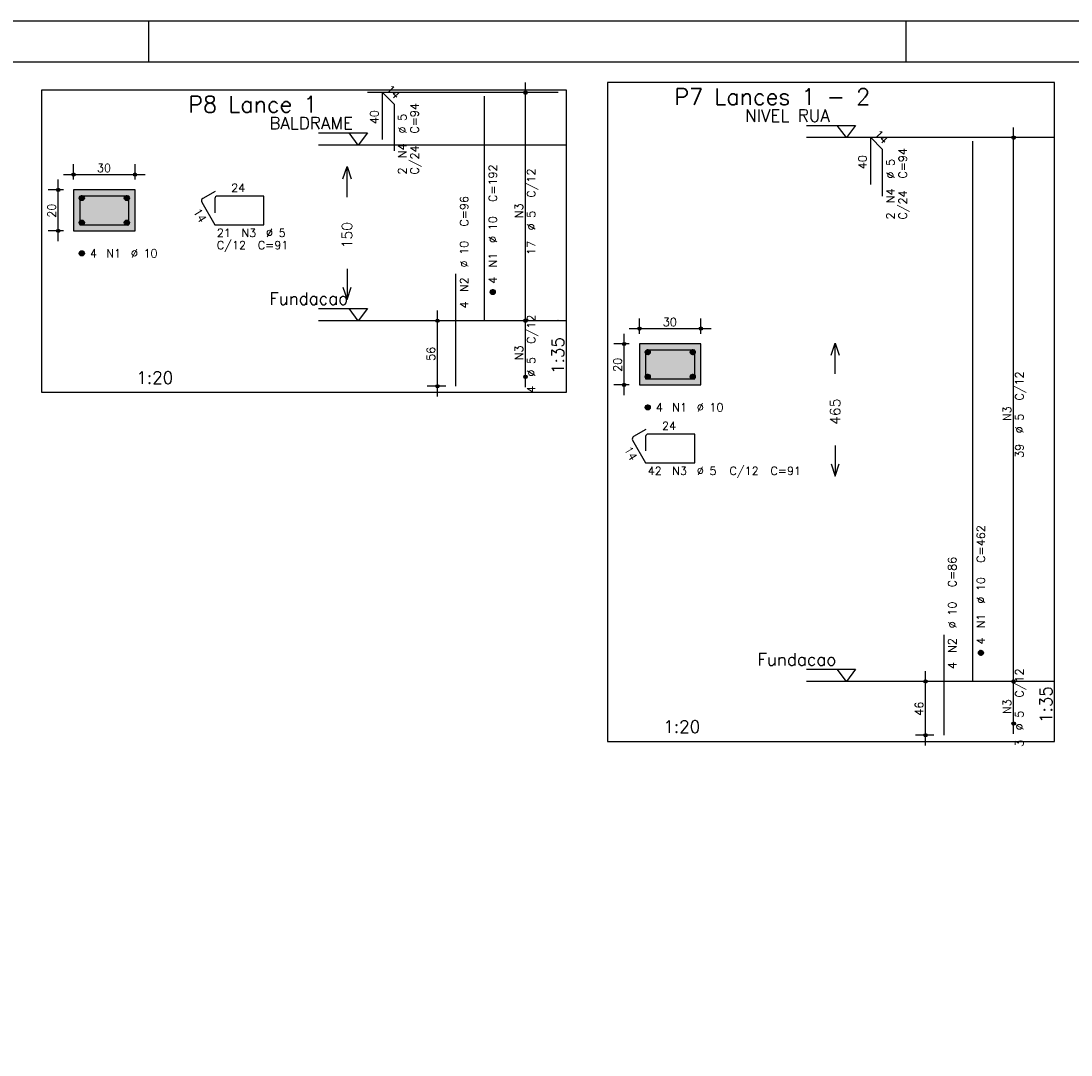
# Model space of a CAD drawing. Extents: x 0 to 84.1, y 0 to 59.4.
# Tile 6 of 7: x 44 to 69.6, y 34.1 to 59.4. Entities that reach past the tile are written whole.
import ezdxf

# ---------------------------------------------------------------- set-up
doc = ezdxf.new("R2010")
doc.units = 0
doc.linetypes.add('ESTILO_TQS_0002', pattern=[0.4, 0.1, -0.3])
for name, color, linetype in [('1', 1, 'CONTINUOUS'), ('2', 2, 'CONTINUOUS'), ('3', 3, 'CONTINUOUS'), ('4', 4, 'CONTINUOUS'), ('6', 6, 'CONTINUOUS'), ('7', 7, 'CONTINUOUS')]:
    doc.layers.add(name, color=color, linetype=linetype)
doc.styles.get("Standard").update_dxf_attribs({"font": 'ROMANS.SHX'})

msp = doc.modelspace()

# ---------------------------------------------------------------- linework, layer by layer
at = {"layer": '1', "linetype": 'CONTINUOUS'}
for points in [[(58.3, 41.800214), (69.225, 41.800214), (69.225, 57.900214), (58.3, 57.900214), (58.3, 41.800214)], [(44.475, 50.3285), (57.3, 50.3285), (57.3, 57.714214), (44.475, 57.714214), (44.475, 50.3285)], [(57.1, 57.649929), (52.44, 57.649929)], [(57.1, 57.649929), (52.44, 57.649929)], [(63.165, 56.850214), (64.365, 56.850214), (64.14, 56.550214), (63.915, 56.850214)], [(51.24, 56.664214), (52.44, 56.664214), (52.215, 56.364214), (51.99, 56.664214)], [(69.225, 56.550214), (63.165, 56.550214)], [(57.3, 56.364214), (51.24, 56.364214)], [(51.24, 52.3785), (52.44, 52.3785), (52.215, 52.0785), (51.99, 52.3785)], [(57.3, 52.0785), (51.24, 52.0785)], [(63.165, 43.5645), (64.365, 43.5645), (64.14, 43.2645), (63.915, 43.5645)], [(69.225, 43.2645), (63.165, 43.2645)]]:
    msp.add_lwpolyline(points, dxfattribs=at)
at = {"layer": '1', "linetype": 'ESTILO_TQS_0002'}
for points in [[(45.26, 54.273857), (46.76, 54.273857), (46.76, 55.273857), (45.26, 55.273857), (45.26, 54.273857)], [(59.085, 50.509857), (60.585, 50.509857), (60.585, 51.509857), (59.085, 51.509857), (59.085, 50.509857)]]:
    msp.add_lwpolyline(points, dxfattribs=at)
at = {"layer": '2', "linetype": 'CONTINUOUS'}
for p, q in [((84.100006, 59.400002), (0, 59.400002)), ((47.100006, 58.400002), (47.100006, 59.400002)), ((65.600006, 58.400002), (65.600006, 59.400002)), ((56.3, 51.8285), (56.3, 57.899929)), ((56.3, 57.649929), (56.3, 57.649929)), ((68.225, 43.0145), (68.225, 56.800214)), ((68.225, 56.550214), (68.225, 56.550214)), ((45.26, 55.523857), (45.26, 55.898857)), ((46.76, 55.523857), (46.76, 55.898857)), ((44.885, 54.023857), (44.885, 55.523857)), ((45.01, 55.648857), (47.01, 55.648857)), ((45.01, 55.273857), (44.635, 55.273857)), ((45.26, 55.273857), (45.26, 55.273857)), ((45.26, 55.273857), (45.26, 55.273857)), ((46.76, 55.273857), (46.76, 55.273857)), ((45.01, 54.273857), (44.635, 54.273857)), ((45.26, 54.273857), (45.26, 54.273857)), ((54.35, 52.0785), (53.9, 52.0785)), ((54.15, 50.2285), (54.15, 52.3285)), ((54.6, 52.0785), (54.6, 52.0785)), ((56.3, 50.457071), (56.3, 52.3285)), ((56.3, 52.0785), (56.3, 52.0785)), ((56.3, 52.0785), (56.3, 52.0785)), ((59.085, 51.759857), (59.085, 52.134857)), ((60.585, 51.759857), (60.585, 52.134857)), ((58.835, 51.884857), (60.835, 51.884857)), ((58.71, 50.259857), (58.71, 51.759857)), ((58.835, 51.509857), (58.46, 51.509857)), ((59.085, 51.509857), (59.085, 51.509857)), ((59.085, 51.509857), (59.085, 51.509857)), ((60.585, 51.509857), (60.585, 51.509857)), ((56.3, 50.707071), (56.3, 50.707071)), ((54.35, 50.4785), (53.9, 50.4785)), ((54.6, 50.4785), (54.6, 50.4785)), ((58.835, 50.509857), (58.46, 50.509857)), ((59.085, 50.509857), (59.085, 50.509857)), ((66.075, 41.700214), (66.075, 43.5145)), ((68.225, 41.985929), (68.225, 43.5145)), ((66.275, 43.2645), (65.825, 43.2645)), ((66.525, 43.2645), (66.525, 43.2645)), ((68.225, 43.2645), (68.225, 43.2645)), ((68.225, 43.2645), (68.225, 43.2645)), ((68.225, 42.235929), (68.225, 42.235929)), ((66.275, 41.950214), (65.825, 41.950214)), ((66.525, 41.950214), (66.525, 41.950214))]:
    msp.add_line(p, q, dxfattribs=at)
for points in [[(83.100006, 1), (2.5, 1), (2.5, 58.400002), (83.100006, 58.400002), (83.100006, 1)], [(51.84, 55.546357), (51.94, 55.846357), (52.04, 55.546357)], [(51.94, 55.096357), (51.94, 55.846357)], [(45.26, 54.273857), (46.76, 54.273857), (46.76, 55.273857), (45.26, 55.273857), (45.26, 54.273857)], [(51.94, 53.346357), (51.94, 52.596357)], [(51.84, 52.896357), (51.94, 52.596357), (52.04, 52.896357)], [(59.085, 50.509857), (60.585, 50.509857), (60.585, 51.509857), (59.085, 51.509857), (59.085, 50.509857)], [(63.765, 51.232357), (63.865, 51.532357), (63.965, 51.232357)], [(63.865, 50.782357), (63.865, 51.532357)], [(63.865, 49.032357), (63.865, 48.282357)], [(63.765, 48.582357), (63.865, 48.282357), (63.965, 48.582357)]]:
    msp.add_lwpolyline(points, dxfattribs=at)
for centre, radius in [((56.3, 57.649929), 0.041625), ((56.3, 57.649929), 0.02075), ((68.225, 56.550214), 0.041625), ((68.225, 56.550214), 0.02075), ((45.26, 55.648857), 0.04), ((45.26, 55.648857), 0.02), ((46.76, 55.648857), 0.04), ((46.76, 55.648857), 0.02), ((44.885, 55.273857), 0.04), ((44.885, 55.273857), 0.02), ((44.885, 54.273857), 0.04), ((44.885, 54.273857), 0.02), ((54.15, 52.0785), 0.04), ((54.15, 52.0785), 0.02), ((56.3, 52.0785), 0.041625), ((56.3, 52.0785), 0.041625), ((56.3, 52.0785), 0.02075), ((56.3, 52.0785), 0.02075), ((59.085, 51.884857), 0.04), ((59.085, 51.884857), 0.02), ((60.585, 51.884857), 0.04), ((60.585, 51.884857), 0.02), ((58.71, 51.509857), 0.04), ((58.71, 51.509857), 0.02), ((56.3, 50.707071), 0.041625), ((56.3, 50.707071), 0.02075), ((58.71, 50.509857), 0.04), ((54.15, 50.4785), 0.04), ((54.15, 50.4785), 0.02), ((58.71, 50.509857), 0.02), ((66.075, 43.2645), 0.04), ((66.075, 43.2645), 0.02), ((68.225, 43.2645), 0.041625), ((68.225, 43.2645), 0.041625), ((68.225, 43.2645), 0.02075), ((68.225, 43.2645), 0.02075), ((68.225, 42.235929), 0.041625), ((68.225, 42.235929), 0.02075), ((66.075, 41.950214), 0.04), ((66.075, 41.950214), 0.02)]:
    msp.add_circle(centre, radius, dxfattribs=at)
for points in [[(45.26, 54.273857), (46.76, 54.273857), (46.76, 55.273857)], [(45.26, 54.273857), (46.76, 55.273857), (45.26, 55.273857)], [(45.26, 54.273857), (45.26, 55.273857), (45.26, 54.273857)], [(59.085, 50.509857), (60.585, 50.509857), (60.585, 51.509857)], [(59.085, 50.509857), (60.585, 51.509857), (59.085, 51.509857)], [(59.085, 50.509857), (59.085, 51.509857), (59.085, 50.509857)]]:
    msp.add_solid(points, dxfattribs=at)
at = {"layer": '3', "linetype": 'CONTINUOUS'}
for p, q in [((45.398156, 55.065046), (45.46881, 55.1357)), ((45.398165, 55.082732), (45.451181, 55.135749)), ((45.401831, 55.051044), (45.482838, 55.13205)), ((45.407882, 55.039416), (45.494471, 55.126006)), ((45.415828, 55.029686), (45.504208, 55.118065)), ((45.425562, 55.021741), (45.512159, 55.108339)), ((45.437198, 55.0157), (45.518158, 55.09666)), ((45.451173, 55.011997), (45.521893, 55.082717)), ((45.468878, 55.012024), (45.521897, 55.065044)), ((46.498156, 55.065046), (46.56881, 55.1357)), ((46.498165, 55.082732), (46.551181, 55.135749)), ((46.501831, 55.051044), (46.582838, 55.13205)), ((46.507882, 55.039416), (46.594471, 55.126006)), ((46.515828, 55.029686), (46.604208, 55.118065)), ((46.525562, 55.021741), (46.612159, 55.108339)), ((46.537198, 55.0157), (46.618158, 55.09666)), ((46.551173, 55.011997), (46.621893, 55.082717)), ((46.568878, 55.012024), (46.621897, 55.065044)), ((45.398156, 54.465046), (45.46881, 54.5357)), ((45.398165, 54.482732), (45.451181, 54.535749)), ((45.401831, 54.451044), (45.482838, 54.53205)), ((45.407882, 54.439416), (45.494471, 54.526006)), ((45.415828, 54.429686), (45.504208, 54.518065)), ((45.425562, 54.421741), (45.512159, 54.508339)), ((45.437198, 54.4157), (45.518158, 54.49666)), ((45.451173, 54.411997), (45.521893, 54.482717)), ((45.468878, 54.412024), (45.521897, 54.465044)), ((46.498156, 54.465046), (46.56881, 54.5357)), ((46.498165, 54.482732), (46.551181, 54.535749)), ((46.501831, 54.451044), (46.582838, 54.53205)), ((46.507882, 54.439416), (46.594471, 54.526006)), ((46.515828, 54.429686), (46.604208, 54.518065)), ((46.525562, 54.421741), (46.612159, 54.508339)), ((46.537198, 54.4157), (46.618158, 54.49666)), ((46.551173, 54.411997), (46.621893, 54.482717)), ((46.568878, 54.412024), (46.621897, 54.465044)), ((45.398156, 53.715046), (45.46881, 53.7857)), ((45.398165, 53.732732), (45.451181, 53.785749)), ((45.401831, 53.701044), (45.482838, 53.78205)), ((45.407882, 53.689416), (45.494471, 53.776006)), ((45.415828, 53.679686), (45.504208, 53.768065)), ((45.425562, 53.671741), (45.512159, 53.758339)), ((45.437198, 53.6657), (45.518158, 53.74666)), ((45.451173, 53.661997), (45.521893, 53.732717)), ((45.468878, 53.662024), (45.521897, 53.715044)), ((55.438156, 52.769689), (55.50881, 52.840343)), ((55.438165, 52.787375), (55.491181, 52.840392)), ((55.441831, 52.755687), (55.522838, 52.836693)), ((55.447882, 52.744059), (55.534471, 52.830649)), ((55.455828, 52.734328), (55.544208, 52.822708)), ((55.465562, 52.726384), (55.552159, 52.812982)), ((55.477198, 52.720343), (55.558158, 52.801303)), ((55.491173, 52.71664), (55.561893, 52.78736)), ((55.508878, 52.716667), (55.561897, 52.769687)), ((59.223156, 51.301046), (59.29381, 51.3717)), ((59.223165, 51.318732), (59.276181, 51.371749)), ((59.226831, 51.287044), (59.307838, 51.36805)), ((59.232882, 51.275416), (59.319471, 51.362006)), ((59.240828, 51.265686), (59.329208, 51.354065)), ((59.250562, 51.257741), (59.337159, 51.344339)), ((59.262198, 51.2517), (59.343158, 51.33266)), ((59.276173, 51.247997), (59.346893, 51.318717)), ((60.323156, 51.301046), (60.39381, 51.3717)), ((60.323165, 51.318732), (60.376181, 51.371749)), ((60.326831, 51.287044), (60.407838, 51.36805)), ((60.332882, 51.275416), (60.419471, 51.362006)), ((60.340828, 51.265686), (60.429208, 51.354065)), ((60.350562, 51.257741), (60.437159, 51.344339)), ((60.362198, 51.2517), (60.443158, 51.33266)), ((60.376173, 51.247997), (60.446893, 51.318717)), ((59.293878, 51.248024), (59.346897, 51.301044)), ((60.393878, 51.248024), (60.446897, 51.301044)), ((59.223156, 50.701046), (59.29381, 50.7717)), ((59.223165, 50.718732), (59.276181, 50.771749)), ((59.226831, 50.687044), (59.307838, 50.76805)), ((59.232882, 50.675416), (59.319471, 50.762006)), ((59.240828, 50.665686), (59.329208, 50.754065)), ((59.250562, 50.657741), (59.337159, 50.744339)), ((59.262198, 50.6517), (59.343158, 50.73266)), ((59.276173, 50.647997), (59.346893, 50.718717)), ((59.293878, 50.648024), (59.346897, 50.701044)), ((60.323156, 50.701046), (60.39381, 50.7717)), ((60.323165, 50.718732), (60.376181, 50.771749)), ((60.326831, 50.687044), (60.407838, 50.76805)), ((60.332882, 50.675416), (60.419471, 50.762006)), ((60.340828, 50.665686), (60.429208, 50.754065)), ((60.350562, 50.657741), (60.437159, 50.744339)), ((60.362198, 50.6517), (60.443158, 50.73266)), ((60.376173, 50.647997), (60.446893, 50.718717)), ((60.393878, 50.648024), (60.446897, 50.701044)), ((59.223156, 49.951046), (59.29381, 50.0217)), ((59.223165, 49.968732), (59.276181, 50.021749)), ((59.226831, 49.937044), (59.307838, 50.01805)), ((59.232882, 49.925416), (59.319471, 50.012006)), ((59.240828, 49.915686), (59.329208, 50.004065)), ((59.250562, 49.907741), (59.337159, 49.994339)), ((59.262198, 49.9017), (59.343158, 49.98266)), ((59.276173, 49.897997), (59.346893, 49.968717)), ((59.293878, 49.898024), (59.346897, 49.951044)), ((67.363156, 43.955689), (67.43381, 44.026343)), ((67.363165, 43.973375), (67.416181, 44.026392)), ((67.366831, 43.941687), (67.447838, 44.022693)), ((67.372882, 43.930059), (67.459471, 44.016649)), ((67.380828, 43.920328), (67.469208, 44.008708)), ((67.390562, 43.912384), (67.477159, 43.998982)), ((67.402198, 43.906343), (67.483158, 43.987303)), ((67.416173, 43.90264), (67.486893, 43.97336)), ((67.433878, 43.902667), (67.486897, 43.955687))]:
    msp.add_line(p, q, dxfattribs=at)
for centre in [(45.46, 55.073857), (46.56, 55.073857), (45.46, 54.473857), (46.56, 54.473857), (45.46, 53.723857), (55.5, 52.7785), (59.285, 51.309857), (60.385, 51.309857), (59.285, 50.709857), (60.385, 50.709857), (59.285, 49.959857), (67.425, 43.9645)]:
    msp.add_circle(centre, 0.0625, dxfattribs=at)
at = {"layer": '4', "linetype": 'CONTINUOUS'}
for p, q in [((45.41, 55.061357), (45.41, 54.423857)), ((45.41, 55.061357), (45.41, 54.711357)), ((45.8225, 55.123857), (45.4725, 55.123857)), ((46.61, 55.123857), (45.4725, 55.123857)), ((46.61, 54.423857), (46.61, 55.123857)), ((45.41, 54.423857), (46.61, 54.423857)), ((59.6475, 51.359857), (59.2975, 51.359857)), ((60.435, 51.359857), (59.2975, 51.359857)), ((60.435, 50.659857), (60.435, 51.359857)), ((59.235, 51.297357), (59.235, 50.659857)), ((59.235, 51.297357), (59.235, 50.947357)), ((59.235, 50.659857), (60.435, 50.659857))]:
    msp.add_line(p, q, dxfattribs=at)
for centre in [(45.4725, 55.061357), (45.4725, 55.061357), (59.2975, 51.297357), (59.2975, 51.297357)]:
    msp.add_arc(centre, 0.0625, 90, 180, dxfattribs=at)
at = {"layer": '6', "linetype": 'CONTINUOUS'}
for p, q in [((52.80716, 56.507071), (52.80716, 57.649929)), ((52.80716, 57.649929), (53.090003, 57.367086)), ((55.3, 52.0785), (55.3, 57.564214)), ((53.090003, 57.367086), (53.090003, 56.224229)), ((64.73216, 55.407357), (64.73216, 56.550214)), ((64.73216, 56.550214), (65.015003, 56.267372)), ((67.225, 43.2645), (67.225, 56.4645)), ((65.015003, 56.267372), (65.015003, 55.124514)), ((48.717235, 55.236325), (48.414127, 55.061325)), ((48.39125, 54.975948), (48.71, 54.423857)), ((48.71, 55.061357), (48.71, 54.711357)), ((49.91, 55.123857), (48.7725, 55.123857)), ((49.91, 54.423857), (49.91, 55.123857)), ((48.71, 54.423857), (49.91, 54.423857)), ((54.6, 50.4785), (54.6, 53.221357)), ((59.242235, 49.422325), (58.939127, 49.247325)), ((60.435, 49.309857), (59.2975, 49.309857)), ((60.435, 48.609857), (60.435, 49.309857)), ((58.91625, 49.161948), (59.235, 48.609857)), ((59.235, 49.247357), (59.235, 48.897357)), ((59.235, 48.609857), (60.435, 48.609857)), ((66.525, 41.950214), (66.525, 44.407357))]:
    msp.add_line(p, q, dxfattribs=at)
for centre, start, end in [((48.445377, 55.007198), 120, 210), ((48.7725, 55.061357), 90, 180), ((59.2975, 49.247357), 90, 180), ((58.970377, 49.193198), 120, 210)]:
    msp.add_arc(centre, 0.0625, start, end, dxfattribs=at)

# ---------------------------------------------------------------- texts
at = {"layer": '1', "linetype": 'CONTINUOUS'}
for s, p in [('NIVEL RUA', (61.665, 56.940214)), ('BALDRAME', (50.04, 56.754214)), ('Fundacao', (50.04, 52.4685)), ('Fundacao', (61.965, 43.6545))]:
    msp.add_text(s, height=0.3, dxfattribs=at).set_placement(p)
at = {"layer": '2', "linetype": 'CONTINUOUS'}
for s, height, rotation, p in [('14', 0.2, 315, (52.877871, 57.720639)), ('C=94', 0.2, 90, (53.69, 56.649929)), ('40', 0.2, 90, (52.70716, 56.8785)), ('%%c 5', 0.2, 90, (53.39, 56.649929)), ('14', 0.2, 315, (64.802871, 56.620925)), ('N4', 0.2, 90, (53.39, 56.049929)), ('C/24', 0.2, 90, (53.69, 55.649929)), ('40', 0.2, 90, (64.63216, 55.778786)), ('%%c 5', 0.2, 90, (65.315, 55.550214)), ('C=94', 0.2, 90, (65.615, 55.550214)), ('2', 0.2, 90, (53.39, 55.649929)), ('C=192', 0.2, 90, (55.6, 54.9785)), ('C/12', 0.2, 90, (56.54, 55.084214)), ('N4', 0.2, 90, (65.315, 54.950214)), ('C=96', 0.2, 90, (54.9, 54.3785)), ('N3', 0.2, 90, (56.24, 54.584214)), ('C/24', 0.2, 90, (65.615, 54.550214)), ('20', 0.2, 90, (44.825, 54.593857)), ('14', 0.2, 300, (48.175192, 54.750171)), ('%%c 5', 0.2, 90, (56.54, 54.284214)), ('2', 0.2, 90, (65.315, 54.550214)), ('150', 0.25, 90, (52.065, 53.846357)), ('%%c 10', 0.2, 90, (55.6, 53.9785)), ('%%c 10', 0.2, 90, (54.9, 53.3785)), ('17', 0.2, 90, (56.54, 53.684214)), ('N1', 0.2, 90, (55.6, 53.3785)), ('N2', 0.2, 90, (54.9, 52.7785)), ('4', 0.2, 90, (55.6, 52.9785)), ('4', 0.2, 90, (54.9, 52.3785)), ('C/12', 0.2, 90, (56.54, 51.512786)), ('56', 0.2, 90, (54.09, 51.0985)), ('N3', 0.2, 90, (56.24, 51.112786)), ('1:35', 0.3, 90, (57.24, 50.7785)), ('%%c 5', 0.2, 90, (56.54, 50.712786)), ('20', 0.2, 90, (58.65, 50.829857)), ('C/12', 0.2, 90, (68.465, 50.127357)), ('4', 0.2, 90, (56.54, 50.312786)), ('465', 0.25, 90, (63.99, 49.532357)), ('N3', 0.2, 90, (68.165, 49.627357)), ('%%c 5', 0.2, 90, (68.465, 49.327357)), ('14', 0.2, 300, (58.700192, 48.936171)), ('39', 0.2, 90, (68.465, 48.727357)), ('C=462', 0.2, 90, (67.525, 46.1645)), ('C=86', 0.2, 90, (66.825, 45.5645)), ('%%c 10', 0.2, 90, (67.525, 45.1645)), ('%%c 10', 0.2, 90, (66.825, 44.5645)), ('N1', 0.2, 90, (67.525, 44.5645)), ('N2', 0.2, 90, (66.825, 43.9645)), ('4', 0.2, 90, (67.525, 44.1645)), ('4', 0.2, 90, (66.825, 43.5645)), ('C/12', 0.2, 90, (68.465, 42.870214)), ('1:35', 0.3, 90, (69.165, 42.250214)), ('46', 0.2, 90, (66.015, 42.427357)), ('N3', 0.2, 90, (68.165, 42.470214)), ('%%c 5', 0.2, 90, (68.465, 42.070214)), ('3', 0.2, 90, (68.465, 41.670214))]:
    msp.add_text(s, height=height, rotation=rotation, dxfattribs=at).set_placement(p)
for s, height, p in [('1', 0.01, (69.015, 56.550214)), ('1', 0.01, (57.09, 56.364214)), ('30', 0.2, (45.83, 55.708857)), ('24', 0.2, (49.11, 55.223857)), ('21', 0.2, (48.76, 54.123857)), ('N3', 0.2, (49.36, 54.123857)), ('%%c 5', 0.2, (49.96, 54.123857)), ('C/12', 0.2, (48.76, 53.823857)), ('C=91', 0.2, (49.76, 53.823857)), ('4', 0.2, (45.66, 53.623857)), ('N1', 0.2, (46.06, 53.623857)), ('%%c 10', 0.2, (46.66, 53.623857)), ('0', 0.01, (57.09, 52.0785)), ('30', 0.2, (59.655, 51.944857)), ('1:20', 0.3, (46.7925, 50.5385)), ('4', 0.2, (59.485, 49.859857)), ('N1', 0.2, (59.885, 49.859857)), ('%%c 10', 0.2, (60.485, 49.859857)), ('24', 0.2, (59.635, 49.409857)), ('42', 0.2, (59.285, 48.309857)), ('N3', 0.2, (59.885, 48.309857)), ('%%c 5', 0.2, (60.485, 48.309857)), ('C/12', 0.2, (61.285, 48.309857)), ('C=91', 0.2, (62.285, 48.309857)), ('0', 0.01, (69.015, 43.2645)), ('1:20', 0.3, (59.6675, 42.010214))]:
    msp.add_text(s, height=height, dxfattribs=at).set_placement(p)
at = {"layer": '7', "linetype": 'CONTINUOUS'}
for s, p in [('P7 Lances 1 - 2', (59.9375, 57.350214)), ('P8 Lance 1', (48.0625, 57.164214))]:
    msp.add_text(s, height=0.4, dxfattribs=at).set_placement(p)

doc.saveas('drawing.dxf')
